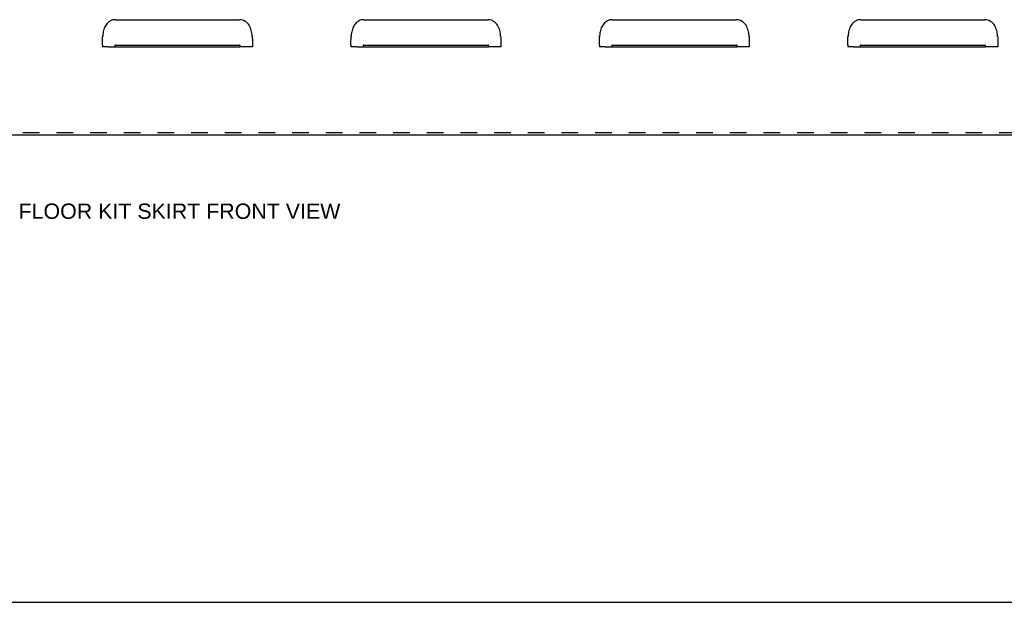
# Model space of a CAD drawing. Header units: inches. Extents: x 0 to 73.9, y 0 to 47.8.
# Tile 4 of 8: x 30 to 53.8, y 0 to 14.1. Entities that reach past the tile are written whole.
import ezdxf

# ---------------------------------------------------------------- set-up
doc = ezdxf.new("R2010")
doc.units = ezdxf.units.IN
doc.header["$LTSCALE"] = 4.065217
doc.header["$MEASUREMENT"] = 0
doc.linetypes.add('HIDDEN', pattern=[0.2, 0.1, -0.1])
doc.layers.get('0').update_dxf_attribs({"linetype": 'CONTINUOUS'})
doc.layers.add('DEFAULT_2', color=8, linetype='HIDDEN')
doc.layers.add('DIMENSIONS', color=7, linetype='CONTINUOUS')
doc.styles.get("Standard").update_dxf_attribs({"font": 'arial.ttf'})

msp = doc.modelspace()

# ---------------------------------------------------------------- linework, layer by layer
at = {"color": 3, "linetype": 'Continuous'}
for p, q in [((32.359, 14.069), (35.359, 14.069)), ((38.359, 14.069), (41.359, 14.069)), ((44.359, 14.069), (47.359, 14.069)), ((50.359, 14.069), (53.359, 14.069)), ((32.054, 13.679), (32.057, 13.663)), ((35.661, 13.712), (35.657, 13.745)), ((35.664, 13.679), (35.661, 13.712)), ((35.661, 13.663), (35.664, 13.679)), ((38.054, 13.679), (38.057, 13.663)), ((41.661, 13.712), (41.657, 13.745)), ((41.664, 13.679), (41.661, 13.712)), ((41.661, 13.663), (41.664, 13.679)), ((44.054, 13.679), (44.057, 13.663)), ((47.661, 13.712), (47.657, 13.745)), ((47.664, 13.679), (47.661, 13.712)), ((47.661, 13.663), (47.664, 13.679)), ((50.054, 13.679), (50.057, 13.663)), ((53.661, 13.712), (53.657, 13.745)), ((53.664, 13.679), (53.661, 13.712)), ((53.661, 13.663), (53.664, 13.679)), ((32.049, 13.463), (32.049, 13.553)), ((32.049, 13.461), (32.049, 13.414)), ((32.055, 13.413), (32.049, 13.414)), ((32.187, 13.413), (35.359, 13.413)), ((32.359, 13.457), (35.359, 13.457)), ((35.531, 13.413), (35.359, 13.413)), ((35.617, 13.413), (35.531, 13.413)), ((35.669, 13.551), (35.669, 13.414)), ((38.049, 13.463), (38.049, 13.553)), ((38.049, 13.461), (38.049, 13.414)), ((38.055, 13.413), (38.049, 13.414)), ((38.187, 13.413), (41.359, 13.413)), ((38.359, 13.457), (41.359, 13.457)), ((41.531, 13.413), (41.359, 13.413)), ((41.617, 13.413), (41.531, 13.413)), ((41.669, 13.551), (41.669, 13.414)), ((44.049, 13.463), (44.049, 13.553)), ((44.049, 13.461), (44.049, 13.414)), ((44.055, 13.413), (44.049, 13.414)), ((44.187, 13.413), (47.359, 13.413)), ((44.359, 13.457), (47.359, 13.457)), ((47.531, 13.413), (47.359, 13.413)), ((47.617, 13.413), (47.531, 13.413)), ((47.669, 13.551), (47.669, 13.414)), ((50.049, 13.463), (50.049, 13.553)), ((50.049, 13.461), (50.049, 13.414)), ((50.055, 13.413), (50.049, 13.414)), ((50.187, 13.413), (53.359, 13.413)), ((50.359, 13.457), (53.359, 13.457)), ((53.531, 13.413), (53.359, 13.413)), ((53.617, 13.413), (53.531, 13.413)), ((53.669, 13.551), (53.669, 13.414)), ((55.734, 11.277), (11.984, 11.277))]:
    msp.add_line(p, q, dxfattribs=at)
at = {"color": 7, "linetype": 'Continuous'}
msp.add_line((0, 0), (73.913, 0), dxfattribs=at)
at = {"color": 3, "linetype": 'Continuous'}
for points in [[(32.359, 14.069), (32.33, 14.067), (32.301, 14.062), (32.273, 14.054), (32.246, 14.042), (32.22, 14.027), (32.197, 14.01), (32.175, 13.99), (32.155, 13.969), (32.137, 13.946), (32.121, 13.922), (32.107, 13.896), (32.095, 13.869), (32.085, 13.84), (32.076, 13.811), (32.068, 13.78), (32.062, 13.748), (32.058, 13.714), (32.054, 13.679)], [(35.657, 13.745), (35.651, 13.778), (35.643, 13.81), (35.633, 13.842), (35.621, 13.873), (35.607, 13.903), (35.59, 13.933), (35.571, 13.96), (35.548, 13.986), (35.523, 14.009), (35.495, 14.029), (35.464, 14.046), (35.431, 14.059), (35.396, 14.066), (35.359, 14.069)], [(38.359, 14.069), (38.33, 14.067), (38.301, 14.062), (38.273, 14.054), (38.246, 14.042), (38.22, 14.027), (38.197, 14.01), (38.175, 13.99), (38.155, 13.969), (38.137, 13.946), (38.121, 13.922), (38.107, 13.896), (38.095, 13.869), (38.085, 13.84), (38.076, 13.811), (38.068, 13.78), (38.062, 13.748), (38.058, 13.714), (38.054, 13.679)], [(41.657, 13.745), (41.651, 13.778), (41.643, 13.81), (41.633, 13.842), (41.621, 13.873), (41.607, 13.903), (41.59, 13.933), (41.571, 13.96), (41.548, 13.986), (41.523, 14.009), (41.495, 14.029), (41.464, 14.046), (41.431, 14.059), (41.396, 14.066), (41.359, 14.069)], [(44.359, 14.069), (44.33, 14.067), (44.301, 14.062), (44.273, 14.054), (44.246, 14.042), (44.22, 14.027), (44.197, 14.01), (44.175, 13.99), (44.155, 13.969), (44.137, 13.946), (44.121, 13.922), (44.107, 13.896), (44.095, 13.869), (44.085, 13.84), (44.076, 13.811), (44.068, 13.78), (44.062, 13.748), (44.058, 13.714), (44.054, 13.679)], [(47.657, 13.745), (47.651, 13.778), (47.643, 13.81), (47.633, 13.842), (47.621, 13.873), (47.607, 13.903), (47.59, 13.933), (47.571, 13.96), (47.548, 13.986), (47.523, 14.009), (47.495, 14.029), (47.464, 14.046), (47.431, 14.059), (47.396, 14.066), (47.359, 14.069)], [(50.359, 14.069), (50.33, 14.067), (50.301, 14.062), (50.273, 14.054), (50.246, 14.042), (50.22, 14.027), (50.197, 14.01), (50.175, 13.99), (50.155, 13.969), (50.137, 13.946), (50.121, 13.922), (50.107, 13.896), (50.095, 13.869), (50.085, 13.84), (50.076, 13.811), (50.068, 13.78), (50.062, 13.748), (50.058, 13.714), (50.054, 13.679)], [(53.657, 13.745), (53.651, 13.778), (53.643, 13.81), (53.633, 13.842), (53.621, 13.873), (53.607, 13.903), (53.59, 13.933), (53.571, 13.96), (53.548, 13.986), (53.523, 14.009), (53.495, 14.029), (53.464, 14.046), (53.431, 14.059), (53.396, 14.066), (53.359, 14.069)], [(32.049, 13.553), (32.05, 13.595), (32.051, 13.637), (32.054, 13.679)], [(35.664, 13.679), (35.667, 13.635), (35.669, 13.593), (35.669, 13.551)], [(38.049, 13.553), (38.05, 13.595), (38.051, 13.637), (38.054, 13.679)], [(41.664, 13.679), (41.667, 13.635), (41.669, 13.593), (41.669, 13.551)], [(44.049, 13.553), (44.05, 13.595), (44.051, 13.637), (44.054, 13.679)], [(47.664, 13.679), (47.667, 13.635), (47.669, 13.593), (47.669, 13.551)], [(50.049, 13.553), (50.05, 13.595), (50.051, 13.637), (50.054, 13.679)], [(53.664, 13.679), (53.667, 13.635), (53.669, 13.593), (53.669, 13.551)], [(32.187, 13.413), (32.102, 13.413), (32.073, 13.413), (32.055, 13.413)], [(32.359, 13.457), (32.355, 13.456), (32.352, 13.453), (32.349, 13.45), (32.347, 13.445), (32.346, 13.44), (32.346, 13.435), (32.346, 13.43), (32.347, 13.425), (32.349, 13.421), (32.352, 13.417), (32.355, 13.414), (32.359, 13.413)], [(35.359, 13.413), (35.363, 13.414), (35.367, 13.417), (35.369, 13.421), (35.371, 13.425), (35.373, 13.43), (35.373, 13.435), (35.373, 13.44), (35.372, 13.445), (35.37, 13.449), (35.367, 13.453), (35.363, 13.456), (35.359, 13.457)], [(35.669, 13.414), (35.663, 13.413), (35.646, 13.413), (35.617, 13.413)], [(38.187, 13.413), (38.102, 13.413), (38.073, 13.413), (38.055, 13.413)], [(38.359, 13.457), (38.355, 13.456), (38.352, 13.453), (38.349, 13.45), (38.347, 13.445), (38.346, 13.44), (38.346, 13.435), (38.346, 13.43), (38.347, 13.425), (38.349, 13.421), (38.352, 13.417), (38.355, 13.414), (38.359, 13.413)], [(41.359, 13.413), (41.363, 13.414), (41.367, 13.417), (41.369, 13.421), (41.371, 13.425), (41.373, 13.43), (41.373, 13.435), (41.373, 13.44), (41.372, 13.445), (41.37, 13.449), (41.367, 13.453), (41.363, 13.456), (41.359, 13.457)], [(41.669, 13.414), (41.663, 13.413), (41.646, 13.413), (41.617, 13.413)], [(44.187, 13.413), (44.102, 13.413), (44.073, 13.413), (44.055, 13.413)], [(44.359, 13.457), (44.355, 13.456), (44.352, 13.453), (44.349, 13.45), (44.347, 13.445), (44.346, 13.44), (44.346, 13.435), (44.346, 13.43), (44.347, 13.425), (44.349, 13.421), (44.352, 13.417), (44.355, 13.414), (44.359, 13.413)], [(47.359, 13.413), (47.363, 13.414), (47.367, 13.417), (47.369, 13.421), (47.371, 13.425), (47.373, 13.43), (47.373, 13.435), (47.373, 13.44), (47.372, 13.445), (47.37, 13.449), (47.367, 13.453), (47.363, 13.456), (47.359, 13.457)], [(47.669, 13.414), (47.663, 13.413), (47.646, 13.413), (47.617, 13.413)], [(50.187, 13.413), (50.102, 13.413), (50.073, 13.413), (50.055, 13.413)], [(50.359, 13.457), (50.355, 13.456), (50.352, 13.453), (50.349, 13.45), (50.347, 13.445), (50.346, 13.44), (50.346, 13.435), (50.346, 13.43), (50.347, 13.425), (50.349, 13.421), (50.352, 13.417), (50.355, 13.414), (50.359, 13.413)], [(53.359, 13.413), (53.363, 13.414), (53.367, 13.417), (53.369, 13.421), (53.371, 13.425), (53.373, 13.43), (53.373, 13.435), (53.373, 13.44), (53.372, 13.445), (53.37, 13.449), (53.367, 13.453), (53.363, 13.456), (53.359, 13.457)], [(53.669, 13.414), (53.663, 13.413), (53.646, 13.413), (53.617, 13.413)]]:
    msp.add_lwpolyline(points, dxfattribs=at)
at = {"layer": 'DEFAULT_2', "color": 8, "linetype": 'HIDDEN'}
msp.add_line((55.734, 11.337), (11.984, 11.337), dxfattribs=at)

# ---------------------------------------------------------------- texts
at = {"layer": 'DIMENSIONS', "color": 2, "linetype": 'Continuous', "insert": (33.908, 9.63), "char_height": 0.36957, "width": 7.75675, "attachment_point": 2, "line_spacing_factor": 0.9}
msp.add_mtext('FLOOR KIT SKIRT FRONT VIEW', dxfattribs=at)

doc.saveas('drawing.dxf')
